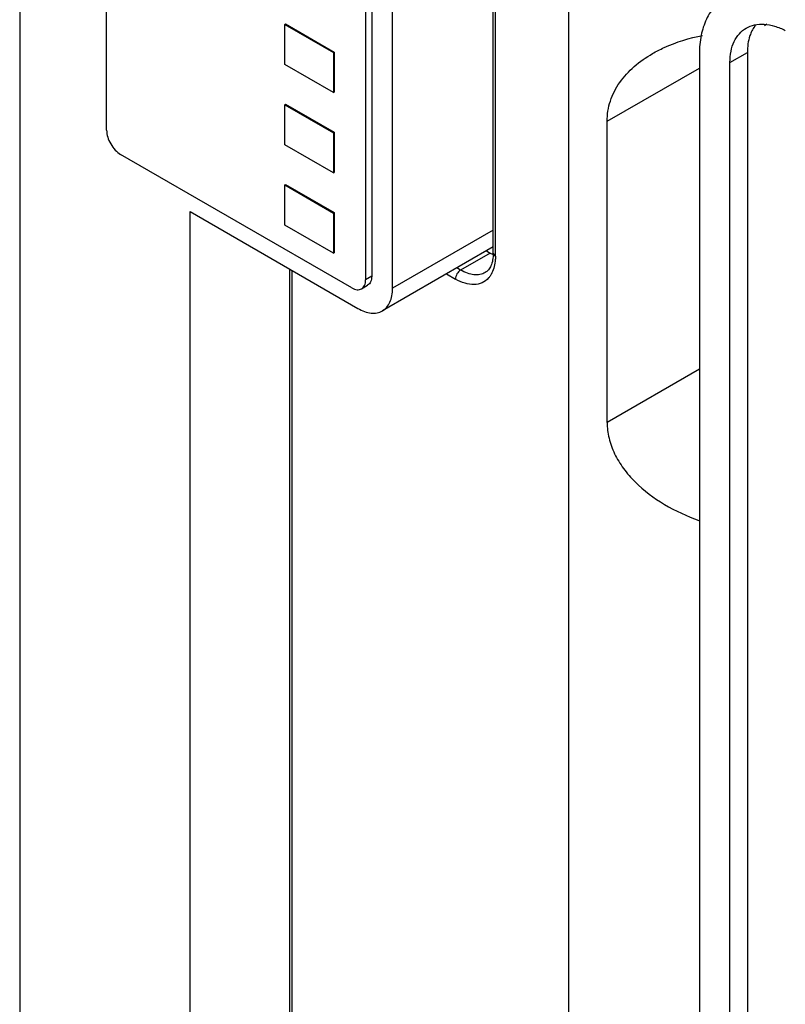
# Model space of a CAD drawing. Header units: millimetres. Extents: x 35 to 269, y 38 to 386.
# Tile 8 of 14: x 42 to 73, y 202 to 242. Entities that reach past the tile are written whole.
import ezdxf

# ---------------------------------------------------------------- set-up
doc = ezdxf.new("R2010")
doc.units = ezdxf.units.MM
doc.header["$LTSCALE"] = 27.53941
doc.layers.get('0').update_dxf_attribs({"linetype": 'CONTINUOUS'})

msp = doc.modelspace()

# ---------------------------------------------------------------- linework, layer by layer
at = {"color": 7, "linetype": 'Continuous'}
for p, q in [((42.221, 288.01), (42.221, 183.089)), ((45.757, 237.101), (45.757, 270.496)), ((61.486, 232.107), (61.486, 266.4)), ((61.574, 231.985), (61.574, 266.278)), ((56.293, 264.413), (56.293, 231.018)), ((56.54, 264.556), (56.54, 231.161)), ((57.389, 230.671), (57.389, 264.148)), ((64.544, 251.942), (64.544, 185.771)), ((53.005, 241.408), (53.04, 241.428)), ((53.005, 239.775), (53.005, 241.408)), ((53.005, 241.408), (54.985, 240.265)), ((53.04, 241.428), (55.02, 240.285)), ((54.985, 240.265), (55.02, 240.285)), ((54.985, 240.265), (54.985, 238.632)), ((55.02, 240.285), (55.02, 238.652)), ((69.869, 240.204), (69.869, 179.864)), ((71.114, 239.861), (71.821, 240.269)), ((71.821, 240.269), (71.821, 179.358)), ((54.985, 238.632), (53.005, 239.775)), ((66.117, 237.466), (69.869, 239.632)), ((71.114, 178.95), (71.114, 239.861)), ((54.985, 238.632), (55.02, 238.652)), ((53.005, 238.142), (53.04, 238.162)), ((53.005, 236.509), (53.005, 238.142)), ((53.005, 238.142), (54.985, 236.999)), ((53.04, 238.162), (55.02, 237.019)), ((66.117, 225.218), (66.117, 237.466)), ((54.985, 236.999), (55.02, 237.019)), ((54.985, 236.999), (54.985, 235.366)), ((55.02, 237.019), (55.02, 235.386)), ((54.985, 235.366), (53.005, 236.509)), ((55.727, 230.691), (46.323, 236.121)), ((54.985, 235.366), (55.02, 235.386)), ((53.005, 234.876), (53.04, 234.896)), ((53.005, 233.243), (53.005, 234.876)), ((53.005, 234.876), (54.985, 233.733)), ((53.04, 234.896), (55.02, 233.753)), ((49.156, 182.426), (49.156, 233.791)), ((49.156, 233.791), (55.975, 229.854)), ((54.985, 233.733), (55.02, 233.753)), ((54.985, 233.733), (54.985, 232.1)), ((55.02, 233.753), (55.02, 232.12)), ((54.985, 232.1), (53.005, 233.243)), ((61.486, 233.036), (57.389, 230.671)), ((61.486, 232.36), (56.975, 229.755)), ((54.985, 232.1), (55.02, 232.12)), ((61.362, 232.107), (60.159, 231.413)), ((61.205, 232.198), (61.362, 232.107)), ((61.574, 231.985), (61.486, 232.107)), ((53.213, 188.547), (53.213, 231.449)), ((53.301, 188.424), (53.301, 231.398)), ((56.54, 231.161), (56.293, 231.018)), ((59.579, 231.259), (59.947, 231.046)), ((60.159, 231.413), (60.003, 231.504)), ((56.127, 230.652), (56.375, 230.795)), ((69.869, 227.384), (66.117, 225.218))]:
    msp.add_line(p, q, dxfattribs=at)
for centre, radius, start, end in [((73.115, 240.543), 1.006, 120.0069, 126.1173), ((62.239, 233.624), 1.752, 239.9574, 244.4797)]:
    msp.add_arc(centre, radius, start, end, dxfattribs=at)
for points, knots in [([(70.975, 242.532), (70.8, 242.432), (70.473, 242.167), (70.123, 241.616), (69.911, 240.946), (69.869, 240.458), (69.869, 240.204)], [0, 0, 0, 0, 0.224194, 0.45976, 0.716547, 1, 1, 1, 1]), ([(71.114, 239.861), (71.114, 240.014), (71.139, 240.306), (71.265, 240.708), (71.476, 241.037), (71.671, 241.197), (71.775, 241.257)], [0, 0, 0, 0, 0.283748, 0.540709, 0.776015, 1, 1, 1, 1]), ([(71.775, 241.257), (71.88, 241.318), (72.121, 241.408), (72.52, 241.431), (72.946, 241.349), (73.225, 241.233), (73.365, 241.16)], [0, 0, 0, 0, 0.220684, 0.456113, 0.714775, 1, 1, 1, 1]), ([(72.162, 241.39), (72.147, 241.372), (72.088, 241.294), (72.038, 241.21), (72.005, 241.143)], [0, 0, 0, 0, 0.245025, 1, 1, 1, 1]), ([(67.961, 240.221), (68.114, 240.31), (68.761, 240.641), (69.464, 240.854), (70.002, 240.961)], [0, 0, 0, 0, 0.243906, 1, 1, 1, 1]), ([(72.005, 241.143), (71.974, 241.081), (71.86, 240.804), (71.821, 240.499), (71.821, 240.269)], [0, 0, 0, 0, 0.231991, 1, 1, 1, 1]), ([(66.117, 237.466), (66.117, 237.745), (66.209, 238.309), (66.606, 239.076), (67.206, 239.727), (67.698, 240.07), (67.961, 240.221)], [0, 0, 0, 0, 0.241091, 0.484891, 0.737192, 1, 1, 1, 1]), ([(45.757, 237.101), (45.757, 237.008), (45.792, 236.812), (45.913, 236.538), (46.09, 236.295), (46.242, 236.167), (46.323, 236.121)], [0, 0, 0, 0, 0.237241, 0.500001, 0.76276, 1, 1, 1, 1]), ([(61.486, 232.107), (61.486, 232.01), (61.472, 231.832), (61.405, 231.597), (61.301, 231.421), (61.207, 231.342), (61.159, 231.314)], [0, 0, 0, 0, 0.325019, 0.595743, 0.815657, 1, 1, 1, 1]), ([(61.574, 231.985), (61.574, 231.913), (61.561, 231.656), (61.492, 231.395), (61.396, 231.234)], [0, 0, 0, 0, 0.276267, 1, 1, 1, 1]), ([(56.54, 231.161), (56.54, 231.12), (56.534, 231.043), (56.503, 230.937), (56.45, 230.851), (56.401, 230.81), (56.375, 230.795)], [0, 0, 0, 0, 0.289703, 0.54909, 0.782217, 1, 1, 1, 1]), ([(60.159, 231.413), (60.097, 231.377), (59.997, 231.262), (59.947, 231.118), (59.947, 231.046)], [0, 0, 0, 0, 0.499998, 1, 1, 1, 1]), ([(61.159, 231.314), (61.093, 231.276), (60.942, 231.221), (60.69, 231.215), (60.422, 231.28), (60.247, 231.363), (60.159, 231.413)], [0, 0, 0, 0, 0.217751, 0.450894, 0.710465, 1, 1, 1, 1]), ([(61.396, 231.234), (61.389, 231.221), (61.358, 231.171), (61.322, 231.124), (61.293, 231.092)], [0, 0, 0, 0, 0.255327, 1, 1, 1, 1]), ([(56.127, 230.652), (56.154, 230.667), (56.203, 230.708), (56.255, 230.794), (56.287, 230.9), (56.293, 230.977), (56.293, 231.018)], [0, 0, 0, 0, 0.217783, 0.45091, 0.710297, 1, 1, 1, 1]), ([(61.293, 231.092), (61.221, 231.011), (61.04, 230.875), (60.695, 230.803), (60.316, 230.863), (60.071, 230.974), (59.947, 231.046)], [0, 0, 0, 0, 0.222454, 0.450629, 0.706314, 1, 1, 1, 1]), ([(55.727, 230.691), (55.762, 230.671), (55.832, 230.638), (55.939, 230.612), (56.04, 230.614), (56.101, 230.636), (56.127, 230.652)], [0, 0, 0, 0, 0.289702, 0.549088, 0.782216, 1, 1, 1, 1]), ([(56.975, 229.755), (57.041, 229.794), (57.164, 229.897), (57.295, 230.112), (57.373, 230.377), (57.389, 230.57), (57.389, 230.671)], [0, 0, 0, 0, 0.217745, 0.450883, 0.71046, 1, 1, 1, 1]), ([(55.975, 229.854), (56.062, 229.804), (56.237, 229.721), (56.505, 229.656), (56.757, 229.662), (56.909, 229.717), (56.975, 229.755)], [0, 0, 0, 0, 0.289539, 0.549116, 0.782254, 1, 1, 1, 1]), ([(66.117, 225.218), (66.117, 225.001), (66.173, 224.559), (66.406, 223.923), (66.772, 223.325), (67.415, 222.588), (68.436, 221.826), (69.367, 221.398), (69.854, 221.222)], [0, 0, 0, 0, 0.112179, 0.227994, 0.348243, 0.472838, 0.731969, 1, 1, 1, 1])]:
    msp.add_open_spline(points, degree=3, knots=knots, dxfattribs=at)

doc.saveas('drawing.dxf')
